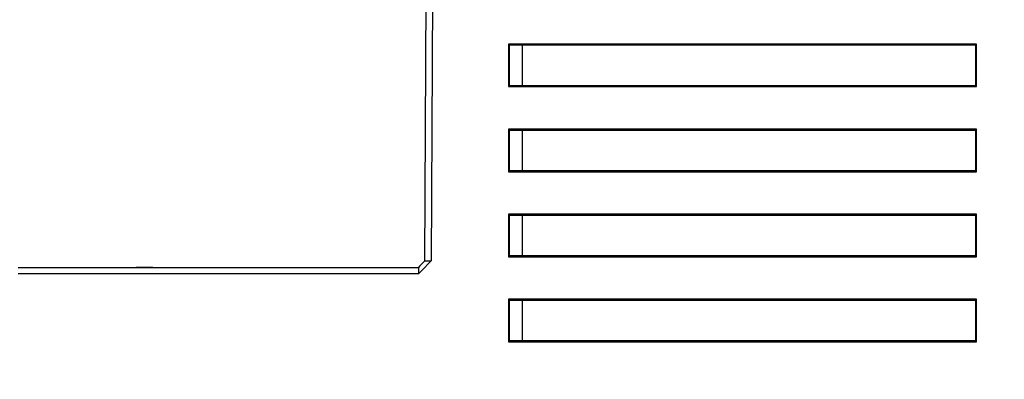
# Model space of a CAD drawing. Header units: millimetres. Extents: x 0 to 840, y 0 to 594.
# Tile 59 of 77: x 304 to 350, y 467 to 484. Entities that reach past the tile are written whole.
import ezdxf

# ---------------------------------------------------------------- set-up
doc = ezdxf.new("R2010")
doc.units = ezdxf.units.MM
doc.header["$LTSCALE"] = 2
doc.linetypes.add('SLD-Sólida', pattern=[0])
doc.styles.add('SLDTEXTSTYLE2', font='ARIALN.TTF', dxfattribs={"width": 0.87})
doc.dimstyles.new('SLDDIMSTYLE0', dxfattribs={"dimtxt": 5.4, "dimasz": 5.4, "dimexe": 0, "dimexo": 0.0625, "dimgap": 1.35, "dimtad": 0, "dimdec": 1, "dimrnd": 1e-09, "dimzin": 12, "dimdsep": 46, "dimtxsty": 'SLDTEXTSTYLE2', "dimsah": 1, "dimcen": 0.09, "dimadec": 0, "dimazin": 3, "dimtfac": 1, "dimtdec": 3, "dimtofl": 0, "dimtmove": 0, "dimatfit": 3, "dimfxl": 1, "dimfrac": 2, "dimtolj": 1, "dimtzin": 12, "dimarcsym": 0})

# ---------------------------------------------------------------- blocks, each defined once
blk = doc.blocks.new('_D_7')
at = {"color": 7, "linetype": 'SLD-Sólida', "lineweight": 18}
for p, q in [((321.199, 498.431), (255.324, 498.431)), ((256.824, 498.431), (256.824, 483.572)), ((252.624, 479.515), (252.624, 481.037)), ((252.624, 481.037), (261.024, 481.037)), ((261.024, 481.037), (261.024, 479.515)), ((252.624, 464.29), (252.624, 462.769)), ((261.024, 462.769), (261.024, 464.29)), ((252.624, 462.769), (261.024, 462.769)), ((256.824, 433.531), (256.824, 448.391)), ((299.306, 433.531), (255.324, 433.531))]:
    blk.add_line(p, q, dxfattribs=at)
for points in [[(256.824, 498.431), (256.124, 493.031), (257.524, 493.031)], [(256.824, 433.531), (257.524, 438.931), (256.124, 438.931)]]:
    blk.add_solid(points, dxfattribs=at)
at = {"color": 7, "linetype": 'SLD-Sólida', "lineweight": 18, "char_height": 5.4, "attachment_point": 1, "rotation": 90, "style": 'SLDTEXTSTYLE2'}
for s, insert in [('2,555', (254.063, 464.29)), ('64,9', (254.063, 449.404))]:
    blk.add_mtext(s, dxfattribs=dict(at, insert=insert))
blk = doc.blocks.new('_D_8')
at = {"color": 7, "linetype": 'SLD-Sólida', "lineweight": 18}
for p, q in [((360.476, 522.931), (237.324, 522.931)), ((238.824, 522.931), (238.824, 494.131)), ((234.624, 490.074), (234.624, 491.595)), ((234.624, 491.595), (243.024, 491.595)), ((243.024, 491.595), (243.024, 490.074)), ((234.624, 478.231), (234.624, 476.71)), ((243.024, 476.71), (243.024, 478.231)), ((234.624, 476.71), (243.024, 476.71)), ((238.824, 433.531), (238.824, 462.332)), ((299.306, 433.531), (237.324, 433.531))]:
    blk.add_line(p, q, dxfattribs=at)
for points in [[(238.824, 522.931), (238.124, 517.531), (239.524, 517.531)], [(238.824, 433.531), (239.524, 438.931), (238.124, 438.931)]]:
    blk.add_solid(points, dxfattribs=at)
at = {"color": 7, "linetype": 'SLD-Sólida', "lineweight": 18, "char_height": 5.4, "attachment_point": 1, "rotation": 90, "style": 'SLDTEXTSTYLE2'}
for s, insert in [('3,52', (236.063, 478.231)), ('89,4', (236.063, 463.346))]:
    blk.add_mtext(s, dxfattribs=dict(at, insert=insert))

msp = doc.modelspace()

# ---------------------------------------------------------------- linework, layer by layer
at = {"color": 7, "linetype": 'SLD-Sólida', "lineweight": 25}
for p, q in [((322.761, 472.233), (322.897, 498.13)), ((323.197, 498.131), (323.061, 472.231)), ((348.7, 482.431), (326.7, 482.431)), ((326.7, 482.431), (326.7, 480.431)), ((326.74, 482.391), (326.7, 482.431)), ((326.74, 482.391), (348.66, 482.391)), ((326.74, 480.472), (326.74, 482.391)), ((327.335, 482.391), (327.335, 480.472)), ((348.66, 482.391), (348.7, 482.431)), ((348.66, 482.391), (348.66, 480.472)), ((348.7, 480.431), (348.7, 482.431)), ((326.74, 480.472), (326.7, 480.431)), ((326.7, 480.431), (348.7, 480.431)), ((348.66, 480.472), (326.74, 480.472)), ((348.66, 480.472), (348.7, 480.431)), ((348.7, 478.431), (326.7, 478.431)), ((326.7, 478.431), (326.7, 476.431)), ((326.74, 478.391), (326.7, 478.431)), ((326.74, 478.391), (348.66, 478.391)), ((326.74, 476.471), (326.74, 478.391)), ((327.335, 478.391), (327.335, 476.471)), ((348.66, 478.391), (348.7, 478.431)), ((348.66, 478.391), (348.66, 476.471)), ((348.7, 476.431), (348.7, 478.431)), ((326.74, 476.471), (326.7, 476.431)), ((326.7, 476.431), (348.7, 476.431)), ((348.66, 476.471), (326.74, 476.471)), ((348.66, 476.471), (348.7, 476.431)), ((348.7, 474.431), (326.7, 474.431)), ((326.7, 474.431), (326.7, 472.431)), ((326.74, 474.391), (326.7, 474.431)), ((326.74, 474.391), (348.66, 474.391)), ((326.74, 472.471), (326.74, 474.391)), ((327.335, 474.391), (327.335, 472.471)), ((348.66, 474.391), (348.7, 474.431)), ((348.66, 474.391), (348.66, 472.471)), ((348.7, 472.431), (348.7, 474.431)), ((322.761, 472.233), (323.061, 472.231)), ((326.74, 472.471), (326.7, 472.431)), ((326.7, 472.431), (348.7, 472.431)), ((348.66, 472.471), (326.74, 472.471)), ((348.66, 472.471), (348.7, 472.431)), ((303.651, 471.931), (322.46, 471.931)), ((305.085, 471.931), (305.085, 471.931)), ((305.906, 471.931), (305.906, 471.931)), ((306.719, 471.931), (306.719, 471.931)), ((307.153, 471.931), (307.153, 471.931)), ((308.012, 471.931), (308.012, 471.931)), ((308.82, 471.931), (308.82, 471.931)), ((309.187, 471.931), (309.187, 471.931)), ((309.978, 471.931), (309.187, 471.931)), ((309.978, 471.931), (309.978, 471.931)), ((310.755, 471.931), (310.755, 471.931)), ((322.46, 471.931), (322.46, 471.631)), ((322.46, 471.631), (303.649, 471.631)), ((348.7, 470.431), (326.7, 470.431)), ((326.7, 470.431), (326.7, 468.431)), ((326.74, 470.392), (326.7, 470.431)), ((326.74, 470.392), (348.66, 470.392)), ((326.74, 468.471), (326.74, 470.392)), ((327.335, 470.392), (327.335, 468.471)), ((348.66, 470.392), (348.7, 470.431)), ((348.66, 470.392), (348.66, 468.471)), ((348.7, 468.431), (348.7, 470.431)), ((326.74, 468.471), (326.7, 468.431)), ((326.7, 468.431), (348.7, 468.431)), ((348.66, 468.471), (326.74, 468.471)), ((348.66, 468.471), (348.7, 468.431))]:
    msp.add_line(p, q, dxfattribs=at)
at = {"color": 7, "linetype": 'SLD-Sólida', "lineweight": 25, "flags": 128}
for points in [[(322.761, 472.233), (322.611, 472.082), (322.535, 472.007), (322.46, 471.931)], [(322.46, 471.631), (322.761, 471.931), (322.911, 472.081), (323.061, 472.231)]]:
    msp.add_lwpolyline(points, dxfattribs=at)

# ---------------------------------------------------------------- dimensions: what is measured, and where the dimension line sits
at = {"color": 7, "linetype": 'SLD-Sólida', "lineweight": 18}
for base, p2, picture, middle in [((238.824, 522.931), (362.476, 522.931), '_D_8', (238.824, 478.231)), ((256.824, 498.431), (323.199, 498.431), '_D_7', (256.824, 465.981))]:
    dim = msp.add_linear_dim(base=base, p1=(301.306, 433.531), p2=p2, angle=90, dimstyle='SLDDIMSTYLE0', dxfattribs=at)
    dim.commit()
    dim.dimension.update_dxf_attribs({"geometry": picture, "text_midpoint": middle, "dimtype": 160})

doc.saveas('drawing.dxf')
